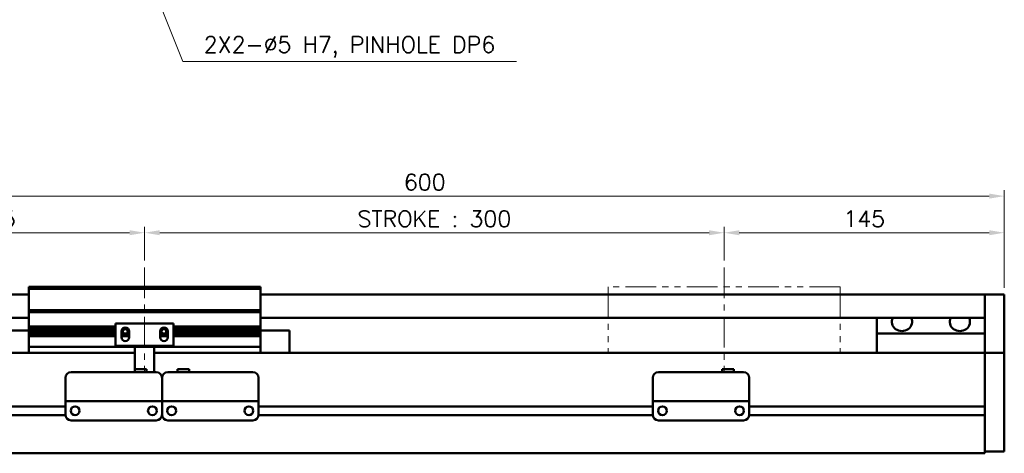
# Model space of a CAD drawing. Header units: millimetres. Extents: x 46891 to 50168, y 6223 to 9676.
# Tile 3 of 5: x 48836 to 49345, y 9032 to 9256. Entities that reach past the tile are written whole.
import ezdxf

# ---------------------------------------------------------------- set-up
doc = ezdxf.new("R2010")
doc.units = ezdxf.units.MM
doc.header["$LTSCALE"] = 0.5
doc.linetypes.add('CENTER', pattern=[50.8, 31.75, -6.35, 6.35, -6.35])
doc.linetypes.add('PHANTOM', pattern=[63.5, 31.75, -6.35, 6.35, -6.35, 6.35, -6.35])
doc.layers.get('0').update_dxf_attribs({"lineweight": 20})
doc.layers.add('1', color=1, linetype='CENTER', lineweight=13)
doc.layers.add('외형선(ISO)', color=7, linetype='Continuous', lineweight=50)
doc.styles.add('DSR TEXT', font='romans.shx', dxfattribs={"bigfont": 'whgtxt.shx'})
doc.styles.get("Standard").update_dxf_attribs({"font": 'romans.shx', "bigfont": 'whgtxt.shx'})
doc.dimstyles.new('DSR', dxfattribs={"dimscale": 2, "dimtxt": 3, "dimasz": 3, "dimexe": 0.5, "dimexo": 0.5, "dimgap": 0.5, "dimtad": 1, "dimdsep": 46, "dimtxsty": 'Standard', "dimcen": 2.5, "dimclrd": 4, "dimclre": 4, "dimclrt": 2, "dimadec": 0, "dimazin": 2, "dimtfac": 1, "dimtmove": 0, "dimatfit": 3, "dimfxl": 0, "dimlwd": -1, "dimlwe": -1, "dimarcsym": 0})

# ---------------------------------------------------------------- blocks, each defined once
blk = doc.blocks.new('*D84')
at = {"color": 1, "linetype": 'ByBlock'}
for p, q in [((48745.29, 9117.66), (48745.29, 9149.06)), ((48900.29, 9131.66), (48900.29, 9149.06)), ((48753.09, 9146.06), (48892.49, 9146.06))]:
    blk.add_line(p, q, dxfattribs=at)
at = {"color": 1}
for points in [[(48753.09, 9147.36), (48753.09, 9144.76), (48745.29, 9146.06)], [(48892.49, 9147.36), (48892.49, 9144.76), (48900.29, 9146.06)]]:
    blk.add_solid(points, dxfattribs=at)
at = {"layer": 'Defpoints', "color": 0}
for p in [(48900.29, 9146.06), (48900.29, 9128.06), (48745.29, 9114.06)]:
    blk.add_point(p, dxfattribs=at)
at = {"color": 3, "insert": (48822.79, 9153.26), "char_height": 8.4, "attachment_point": 5, "style": 'DSR TEXT'}
blk.add_mtext('155', dxfattribs=at)
blk = doc.blocks.new('*D85')
at = {"color": 1, "linetype": 'ByBlock'}
for p, q in [((48900.29, 9131.66), (48900.29, 9149.06)), ((49200.29, 9131.66), (49200.29, 9149.06)), ((48908.09, 9146.06), (49192.49, 9146.06))]:
    blk.add_line(p, q, dxfattribs=at)
at = {"color": 1}
for points in [[(48908.09, 9147.36), (48908.09, 9144.76), (48900.29, 9146.06)], [(49192.49, 9147.36), (49192.49, 9144.76), (49200.29, 9146.06)]]:
    blk.add_solid(points, dxfattribs=at)
at = {"layer": 'Defpoints', "color": 0}
for p in [(49200.29, 9146.06), (48900.29, 9128.06), (49200.29, 9128.06)]:
    blk.add_point(p, dxfattribs=at)
at = {"color": 3, "insert": (49050.29, 9153.26), "char_height": 8.4, "attachment_point": 5, "style": 'DSR TEXT'}
blk.add_mtext('STROKE : 300', dxfattribs=at)
blk = doc.blocks.new('*D86')
at = {"color": 1, "linetype": 'ByBlock'}
for p, q in [((49200.29, 9131.66), (49200.29, 9149.06)), ((49345.29, 9117.66), (49345.29, 9149.06)), ((49208.09, 9146.06), (49337.49, 9146.06))]:
    blk.add_line(p, q, dxfattribs=at)
at = {"color": 1}
for points in [[(49208.09, 9147.36), (49208.09, 9144.76), (49200.29, 9146.06)], [(49337.49, 9147.36), (49337.49, 9144.76), (49345.29, 9146.06)]]:
    blk.add_solid(points, dxfattribs=at)
at = {"layer": 'Defpoints', "color": 0}
for p in [(49345.29, 9146.06), (49200.29, 9128.06), (49345.29, 9114.06)]:
    blk.add_point(p, dxfattribs=at)
at = {"color": 3, "insert": (49272.79, 9153.26), "char_height": 8.4, "attachment_point": 5, "style": 'DSR TEXT'}
blk.add_mtext('145', dxfattribs=at)
blk = doc.blocks.new('*D83')
at = {"color": 1, "linetype": 'ByBlock'}
for p, q in [((48745.29, 9117.66), (48745.29, 9168)), ((49337.49, 9165), (48753.09, 9165)), ((49345.29, 9117.66), (49345.29, 9168))]:
    blk.add_line(p, q, dxfattribs=at)
at = {"color": 1}
for points in [[(48753.09, 9166.3), (48753.09, 9163.7), (48745.29, 9165)], [(49337.49, 9166.3), (49337.49, 9163.7), (49345.29, 9165)]]:
    blk.add_solid(points, dxfattribs=at)
at = {"layer": 'Defpoints', "color": 0}
for p in [(48745.29, 9165), (48745.29, 9114.06), (49345.29, 9114.06)]:
    blk.add_point(p, dxfattribs=at)
at = {"color": 3, "insert": (49045.29, 9172.2), "char_height": 8.4, "attachment_point": 5, "style": 'DSR TEXT'}
blk.add_mtext('600', dxfattribs=at)

msp = doc.modelspace()

# ---------------------------------------------------------------- linework, layer by layer
at = {"color": 6, "linetype": 'PHANTOM'}
for p, q in [((49260.28843, 9118.05808), (49140.28843, 9118.05808)), ((49140.28843, 9118.05808), (49140.28843, 9084.05808)), ((49260.28843, 9118.05808), (49260.28843, 9084.05808))]:
    msp.add_line(p, q, dxfattribs=at)
at = {"layer": '1'}
for p, q in [((48900.28843, 9128.05808), (48900.28843, 9074.05808)), ((49200.28843, 9128.05808), (49200.28843, 9074.05808))]:
    msp.add_line(p, q, dxfattribs=at)
at = {"layer": '외형선(ISO)'}
for p, q in [((48840.28843, 9117.05808), (48840.28843, 9118.05808)), ((48960.28843, 9118.05808), (48840.28843, 9118.05808)), ((48960.28843, 9118.05808), (48960.28843, 9117.05808)), ((48755.28843, 9114.05808), (48840.28843, 9114.05808)), ((48840.28843, 9106.05808), (48840.28843, 9117.05808)), ((48840.28843, 9117.05808), (48960.28843, 9117.05808)), ((48960.28843, 9117.05808), (48960.28843, 9106.05808)), ((48960.28843, 9114.05808), (49335.28843, 9114.05808)), ((49335.28843, 9114.05808), (49335.28843, 9112.05808)), ((49335.28843, 9114.05808), (49345.28843, 9114.05808)), ((49335.28843, 9112.05808), (49335.28843, 9114.05808)), ((49345.28843, 9112.05808), (49345.28843, 9114.05808)), ((49335.28843, 9111.27356), (49335.28843, 9112.05808)), ((49335.28843, 9112.05808), (49335.28843, 9111.27356)), ((49335.28843, 9110.77485), (49335.28843, 9111.27356)), ((49335.28843, 9111.27356), (49335.28843, 9110.77485)), ((49335.28843, 9110.77485), (49335.28843, 9109.70637)), ((49335.28843, 9109.70637), (49335.28843, 9110.77485)), ((49335.28843, 9109.70637), (49335.28843, 9106.72057)), ((49335.28843, 9106.72057), (49335.28843, 9109.70637)), ((49345.28843, 9112.05808), (49345.28843, 9111.27356)), ((49345.28843, 9111.27356), (49345.28843, 9110.77485)), ((49345.28843, 9109.70637), (49345.28843, 9110.77485)), ((49345.28843, 9106.72057), (49345.28843, 9109.70637)), ((48840.28843, 9105.05808), (48840.28843, 9106.05808)), ((48840.28843, 9106.05808), (48960.28843, 9106.05808)), ((48840.28843, 9104.05808), (48840.28843, 9105.05808)), ((48840.28843, 9105.05808), (48960.28843, 9105.05808)), ((48840.28843, 9097.55808), (48840.28843, 9104.05808)), ((48960.28843, 9106.05808), (48960.28843, 9105.05808)), ((48960.28843, 9105.05808), (48960.28843, 9104.05808)), ((48960.28843, 9104.05808), (48960.28843, 9097.55808)), ((49335.28843, 9098.15627), (49335.28843, 9106.72057)), ((49335.28843, 9106.72057), (49335.28843, 9102.55808)), ((49345.28843, 9106.72057), (49345.28843, 9098.15627)), ((48755.28843, 9102.05808), (48840.28843, 9102.05808)), ((48840.28843, 9097.05808), (48840.28843, 9097.55808)), ((48840.28843, 9097.55808), (48885.28843, 9097.55808)), ((48915.28843, 9099.05808), (48885.28843, 9099.05808)), ((48885.28843, 9087.65808), (48885.28843, 9099.05808)), ((48915.28843, 9099.05808), (48915.28843, 9087.65808)), ((48915.28843, 9097.55808), (48960.28843, 9097.55808)), ((48960.28843, 9102.05808), (49335.28843, 9102.05808)), ((48960.28843, 9097.55808), (48960.28843, 9097.05808)), ((49279.28843, 9094.05808), (49279.28843, 9102.05808)), ((49335.28843, 9096.06097), (49335.28843, 9098.15627)), ((49345.28843, 9098.15627), (49345.28843, 9096.06097)), ((48840.28843, 9095.55808), (48825.28843, 9095.55808)), ((48840.28843, 9096.55808), (48840.28843, 9097.05808)), ((48840.28843, 9097.05808), (48885.28843, 9097.05808)), ((48840.28843, 9095.55808), (48840.28843, 9096.55808)), ((48840.28843, 9096.55808), (48885.28843, 9096.55808)), ((48840.28843, 9095.05808), (48840.28843, 9095.55808)), ((48840.28843, 9095.55808), (48885.28843, 9095.55808)), ((48840.28843, 9094.55808), (48840.28843, 9095.05808)), ((48840.28843, 9095.05808), (48885.28843, 9095.05808)), ((48840.28843, 9093.55808), (48840.28843, 9094.55808)), ((48840.28843, 9094.55808), (48885.28843, 9094.55808)), ((48840.28843, 9093.05808), (48840.28843, 9093.55808)), ((48840.28843, 9093.55808), (48885.28843, 9093.55808)), ((48840.28843, 9092.55808), (48840.28843, 9093.05808)), ((48840.28843, 9093.05808), (48885.28843, 9093.05808)), ((48840.28843, 9088.05808), (48840.28843, 9092.55808)), ((48840.28843, 9092.55808), (48885.28843, 9092.55808)), ((48888.28843, 9095.05808), (48889.05893, 9095.05808)), ((48888.28843, 9092.05808), (48888.28843, 9095.05808)), ((48888.28843, 9095.05808), (48889.05893, 9095.05808)), ((48888.28843, 9094.55808), (48889.16519, 9094.55808)), ((48888.28843, 9094.55808), (48889.16519, 9094.55808)), ((48888.28843, 9093.55808), (48892.28843, 9093.55808)), ((48888.28843, 9093.55808), (48892.28843, 9093.55808)), ((48888.28843, 9093.05808), (48892.28843, 9093.05808)), ((48888.28843, 9093.05808), (48892.28843, 9093.05808)), ((48888.28843, 9092.55808), (48892.28843, 9092.55808)), ((48888.28843, 9092.55808), (48892.28843, 9092.55808)), ((48888.35194, 9095.55808), (48889.16519, 9095.55808)), ((48888.96556, 9096.55808), (48891.61131, 9096.55808)), ((48891.41167, 9095.55808), (48892.22493, 9095.55808)), ((48891.41167, 9094.55808), (48892.28843, 9094.55808)), ((48891.51793, 9095.05808), (48892.28843, 9095.05808)), ((48892.28843, 9095.05808), (48892.28843, 9092.05808)), ((48908.28843, 9095.05808), (48909.05893, 9095.05808)), ((48908.28843, 9092.05808), (48908.28843, 9095.05808)), ((48908.28843, 9094.55808), (48909.16519, 9094.55808)), ((48908.28843, 9093.55808), (48912.28843, 9093.55808)), ((48908.28843, 9093.55808), (48912.28843, 9093.55808)), ((48908.28843, 9093.05808), (48912.28843, 9093.05808)), ((48908.28843, 9093.05808), (48912.28843, 9093.05808)), ((48908.28843, 9092.55808), (48912.28843, 9092.55808)), ((48908.28843, 9092.55808), (48912.28843, 9092.55808)), ((48908.35194, 9095.55808), (48909.16519, 9095.55808)), ((48908.96556, 9096.55808), (48911.61131, 9096.55808)), ((48911.41167, 9095.55808), (48912.22493, 9095.55808)), ((48911.41167, 9094.55808), (48912.28843, 9094.55808)), ((48911.41167, 9094.55808), (48912.28843, 9094.55808)), ((48911.51793, 9095.05808), (48912.28843, 9095.05808)), ((48911.51793, 9095.05808), (48912.28843, 9095.05808)), ((48912.28843, 9095.05808), (48912.28843, 9092.05808)), ((48915.28843, 9097.05808), (48960.28843, 9097.05808)), ((48915.28843, 9096.55808), (48960.28843, 9096.55808)), ((48915.28843, 9095.55808), (48960.28843, 9095.55808)), ((48915.28843, 9095.05808), (48960.28843, 9095.05808)), ((48915.28843, 9094.55808), (48960.28843, 9094.55808)), ((48915.28843, 9093.55808), (48960.28843, 9093.55808)), ((48915.28843, 9093.05808), (48960.28843, 9093.05808)), ((48915.28843, 9092.55808), (48960.28843, 9092.55808)), ((48960.28843, 9097.05808), (48960.28843, 9096.55808)), ((48960.28843, 9096.55808), (48960.28843, 9095.55808)), ((48960.28843, 9095.55808), (48975.28843, 9095.55808)), ((48960.28843, 9095.55808), (48960.28843, 9095.05808)), ((48960.28843, 9095.05808), (48960.28843, 9094.55808)), ((48960.28843, 9094.55808), (48960.28843, 9093.55808)), ((48960.28843, 9093.55808), (48960.28843, 9093.05808)), ((48960.28843, 9093.05808), (48960.28843, 9092.55808)), ((48960.28843, 9092.55808), (48960.28843, 9088.05808)), ((48975.28843, 9084.05808), (48975.28843, 9095.55808)), ((49335.28843, 9094.05808), (49279.28843, 9094.05808)), ((49279.28843, 9084.05808), (49279.28843, 9094.05808)), ((49335.28843, 9084.63902), (49335.28843, 9096.06097)), ((49345.28843, 9096.06097), (49345.28843, 9084.63902)), ((48840.28843, 9088.05808), (48840.28843, 9087.05808)), ((48895.28843, 9087.65808), (48885.28843, 9087.65808)), ((48895.28843, 9088.15808), (48895.28843, 9087.65808)), ((48905.28843, 9087.65808), (48895.28843, 9087.65808)), ((48895.28843, 9085.55808), (48895.28843, 9087.65808)), ((48905.28843, 9087.65808), (48905.28843, 9088.15808)), ((48915.28843, 9087.65808), (48905.28843, 9087.65808)), ((48905.28843, 9087.65808), (48905.28843, 9085.55808)), ((48960.28843, 9087.05808), (48960.28843, 9088.05808)), ((48895.28843, 9084.05808), (48755.28843, 9084.05808)), ((48840.28843, 9084.05808), (48840.28843, 9087.05808)), ((48840.28843, 9087.05808), (48960.28843, 9087.05808)), ((48895.28843, 9085.55808), (48895.28843, 9075.55823)), ((48905.28843, 9074.05824), (48905.28843, 9085.55808)), ((49335.28843, 9084.05808), (48905.28843, 9084.05808)), ((48960.28843, 9087.05808), (48960.28843, 9084.05808)), ((49335.28843, 9084.05808), (49335.28843, 9084.63902)), ((49335.28843, 9081.05808), (49335.28843, 9084.05808)), ((49335.28843, 9084.05808), (49335.28843, 9081.05808)), ((49335.28843, 9084.05808), (49345.28843, 9084.05808)), ((49345.28843, 9084.63902), (49345.28843, 9084.05808)), ((49345.28843, 9081.05808), (49345.28843, 9084.05808)), ((49335.28843, 9081.05808), (49335.28843, 9056.50808)), ((49335.28843, 9038.30072), (49335.28843, 9081.05808)), ((49345.28843, 9081.05808), (49345.28843, 9038.30072)), ((48862.28843, 9074.05824), (48906.28843, 9074.05824)), ((48895.28843, 9075.55823), (48895.28843, 9074.05824)), ((48895.28843, 9075.55823), (48901.28843, 9075.55823)), ((48895.28843, 9075.55823), (48895.28843, 9074.05824)), ((48901.28843, 9075.55823), (48901.28843, 9074.05824)), ((48912.28843, 9074.05824), (48956.28843, 9074.05824)), ((48923.28843, 9075.55823), (48917.28843, 9075.55823)), ((48917.28843, 9074.05824), (48917.28843, 9075.55823)), ((48923.28843, 9074.05824), (48923.28843, 9075.55823)), ((49166.28843, 9074.05824), (49210.28843, 9074.05824)), ((49199.28843, 9075.55823), (49199.28843, 9074.05824)), ((49199.28843, 9075.55823), (49205.28843, 9075.55823)), ((49205.28843, 9075.55823), (49205.28843, 9074.05824)), ((48859.28843, 9061.05824), (48859.28843, 9071.05824)), ((48909.28843, 9071.05824), (48909.28843, 9061.05824)), ((48909.28843, 9061.05824), (48909.28843, 9071.05824)), ((48959.28843, 9071.05824), (48959.28843, 9061.05824)), ((49163.28843, 9061.05824), (49163.28843, 9071.05824)), ((49213.28843, 9071.05824), (49213.28843, 9061.05824)), ((48859.28843, 9061.05824), (48859.28843, 9059.05823)), ((48859.28843, 9059.05821), (48859.28843, 9059.05823)), ((48859.28843, 9059.05823), (48909.28843, 9059.05823)), ((48859.28843, 9058.5582), (48859.28843, 9059.05821)), ((48859.28843, 9059.05821), (48862.05893, 9059.05821)), ((48859.28843, 9052.0582), (48859.28843, 9058.5582)), ((48864.51793, 9059.05821), (48866.78843, 9059.05821)), ((48871.78843, 9059.05821), (48896.78843, 9059.05821)), ((48901.78843, 9059.05821), (48904.05893, 9059.05821)), ((48906.51793, 9059.05821), (48909.28843, 9059.05821)), ((48909.28843, 9059.05823), (48909.28843, 9061.05824)), ((48909.28843, 9061.05824), (48909.28843, 9059.05823)), ((48909.28843, 9059.05823), (48909.28843, 9059.05821)), ((48909.28843, 9059.05821), (48909.28843, 9059.05823)), ((48909.28843, 9059.05823), (48959.28843, 9059.05823)), ((48909.28843, 9059.05821), (48909.28843, 9058.5582)), ((48909.28843, 9058.5582), (48909.28843, 9059.05821)), ((48909.28843, 9059.05821), (48912.05893, 9059.05821)), ((48909.28843, 9058.5582), (48909.28843, 9052.0582)), ((48909.28843, 9052.0582), (48909.28843, 9058.5582)), ((48914.51793, 9059.05821), (48916.78843, 9059.05821)), ((48921.78843, 9059.05821), (48946.78843, 9059.05821)), ((48951.78843, 9059.05821), (48954.05893, 9059.05821)), ((48956.51793, 9059.05821), (48959.28843, 9059.05821)), ((48959.28843, 9059.05823), (48959.28843, 9061.05824)), ((48959.28843, 9059.05823), (48959.28843, 9059.05821)), ((48959.28843, 9059.05821), (48959.28843, 9058.5582)), ((48959.28843, 9058.5582), (48959.28843, 9052.0582)), ((49163.28843, 9061.05824), (49163.28843, 9059.05823)), ((49163.28843, 9059.05821), (49163.28843, 9059.05823)), ((49163.28843, 9059.05823), (49213.28843, 9059.05823)), ((49163.28843, 9058.5582), (49163.28843, 9059.05821)), ((49163.28843, 9059.05821), (49166.05893, 9059.05821)), ((49163.28843, 9052.0582), (49163.28843, 9058.5582)), ((49168.51793, 9059.05821), (49170.78843, 9059.05821)), ((49175.78843, 9059.05821), (49200.78843, 9059.05821)), ((49205.78843, 9059.05821), (49208.05893, 9059.05821)), ((49210.51793, 9059.05821), (49213.28843, 9059.05821)), ((49213.28843, 9059.05823), (49213.28843, 9061.05824)), ((49213.28843, 9059.05823), (49213.28843, 9059.05821)), ((49213.28843, 9059.05821), (49213.28843, 9058.5582)), ((49213.28843, 9058.5582), (49213.28843, 9052.0582)), ((48859.28843, 9056.30808), (48755.28843, 9056.30808)), ((48859.29888, 9051.80808), (48755.28843, 9051.80808)), ((48864.31177, 9056.30808), (48864.2651, 9056.30808)), ((48904.31177, 9056.30808), (48904.2651, 9056.30808)), ((48909.29888, 9051.80808), (48909.27799, 9051.80808)), ((48914.31177, 9056.30808), (48914.2651, 9056.30808)), ((48914.31177, 9056.30808), (48914.2651, 9056.30808)), ((48954.31177, 9056.30808), (48954.2651, 9056.30808)), ((48954.31177, 9056.30808), (48954.2651, 9056.30808)), ((49163.29888, 9051.80808), (48959.27799, 9051.80808)), ((49163.29888, 9051.80808), (48959.27799, 9051.80808)), ((49163.28843, 9056.30808), (48959.28843, 9056.30808)), ((49163.28843, 9056.30808), (48959.28843, 9056.30808)), ((49168.31177, 9056.30808), (49168.2651, 9056.30808)), ((49208.31177, 9056.30808), (49208.2651, 9056.30808)), ((49335.28843, 9051.80808), (49213.27799, 9051.80808)), ((49335.28843, 9056.30808), (49213.28843, 9056.30808)), ((48862.28843, 9049.0582), (48906.28843, 9049.0582)), ((48912.28843, 9049.0582), (48956.28843, 9049.0582)), ((49166.28843, 9049.0582), (49210.28843, 9049.0582)), ((49335.28843, 9051.60808), (49335.28843, 9038.30072)), ((49335.28843, 9036.1794), (49335.28843, 9038.30072)), ((49335.28843, 9038.30072), (49335.28843, 9036.1794)), ((49345.28843, 9036.1794), (49345.28843, 9038.30072)), ((48755.28843, 9032.05808), (49335.28843, 9032.05808)), ((49335.28843, 9036.1794), (49335.28843, 9032.05808)), ((49335.28843, 9033.05808), (49335.28843, 9036.1794)), ((49335.28843, 9033.05808), (49345.28843, 9033.05808)), ((49345.28843, 9036.1794), (49345.28843, 9033.05808))]:
    msp.add_line(p, q, dxfattribs=at)
for centre in [(48864.28843, 9054.0582), (48904.28843, 9054.0582), (48914.28843, 9054.0582), (48954.28843, 9054.0582), (49168.28843, 9054.0582), (49208.28843, 9054.0582)]:
    msp.add_circle(centre, 2.25, dxfattribs=at)
for centre, radius, start, end in [((48890.28843, 9095.05808), 2, 0, 180), ((48890.28843, 9095.05808), 1.2295, 156.0042187, 180), ((48890.28843, 9095.05808), 1.2295, 156.0042187, 180), ((48890.28843, 9095.05808), 1.2295, 180, 203.9957813), ((48890.28843, 9095.05808), 1.2295, 180, 203.9957813), ((48890.28843, 9095.05808), 1.2295, 23.9957813, 156.0042187), ((48890.28843, 9095.05808), 1.2295, 23.9957813, 156.0042187), ((48890.28843, 9095.05808), 1.2295, 203.9957813, 336.0042187), ((48890.28843, 9095.05808), 1.2295, 203.9957813, 336.0042187), ((48890.28843, 9095.05808), 1.2295, 0, 23.9957813), ((48890.28843, 9095.05808), 1.2295, 0, 23.9957813), ((48890.28843, 9095.05808), 1.2295, 336.0042187, 0), ((48890.28843, 9095.05808), 1.2295, 336.0042187, 0), ((48910.28843, 9095.05808), 2, 0, 180), ((48910.28843, 9095.05808), 1.2295, 156.0042187, 180), ((48910.28843, 9095.05808), 1.2295, 156.0042187, 180), ((48910.28843, 9095.05808), 1.2295, 180, 203.9957813), ((48910.28843, 9095.05808), 1.2295, 180, 203.9957813), ((48910.28843, 9095.05808), 1.2295, 23.9957813, 156.0042187), ((48910.28843, 9095.05808), 1.2295, 23.9957813, 156.0042187), ((48910.28843, 9095.05808), 1.2295, 203.9957813, 336.0042187), ((48910.28843, 9095.05808), 1.2295, 203.9957813, 336.0042187), ((48910.28843, 9095.05808), 1.2295, 0, 23.9957813), ((48910.28843, 9095.05808), 1.2295, 0, 23.9957813), ((48910.28843, 9095.05808), 1.2295, 336.0042187, 0), ((48910.28843, 9095.05808), 1.2295, 336.0042187, 0), ((48890.28843, 9092.05808), 2, 180, 0), ((48910.28843, 9092.05808), 2, 180, 0), ((48862.28843, 9071.05824), 3, 90, 180), ((48906.28843, 9071.05824), 3, 0, 90), ((48912.28843, 9071.05824), 3, 90, 180), ((48956.28843, 9071.05824), 3, 0, 90), ((49166.28843, 9071.05824), 3, 90, 180), ((49210.28843, 9071.05824), 3, 0, 90), ((48862.28843, 9052.0582), 3, 180, 270), ((48906.28843, 9052.0582), 3, 270, 0), ((48912.28843, 9052.0582), 3, 180, 270), ((48956.28843, 9052.0582), 3, 270, 0), ((49166.28843, 9052.0582), 3, 180, 270), ((49210.28843, 9052.0582), 3, 270, 0)]:
    msp.add_arc(centre, radius, start, end, dxfattribs=at)
for centre, major_axis, ratio, start_param, end_param in [((49292.28843, 9100.05808), (5.25, 0), 0.923076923, 2.716178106, 6.708599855), ((49322.28843, 9100.05808), (5.25, 0), 0.923076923, 2.716178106, 6.708599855), ((48863.28843, 9059.05823), (-1.2295, 0), 0.00001, 3.138702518, 6.280295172), ((48869.28843, 9059.05823), (-2.5, 0), 0.00001, 3.141592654, 6.283185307), ((48899.28843, 9059.05823), (-2.5, 0), 0.00001, 3.141592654, 6.283185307), ((48905.28843, 9059.05823), (-1.2295, 0), 0.00001, 3.140629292, 6.282221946), ((48913.28843, 9059.05823), (-1.2295, 0), 0.00001, 3.138702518, 6.280295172), ((48919.28843, 9059.05823), (-2.5, 0), 0.00001, 3.141592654, 6.283185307), ((48949.28843, 9059.05823), (-2.5, 0), 0.00001, 3.141592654, 6.283185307), ((48955.28843, 9059.05823), (-1.2295, 0), 0.00001, 3.140629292, 6.282221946), ((49167.28843, 9059.05823), (-1.2295, 0), 0.00001, 3.138702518, 6.280295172), ((49173.28843, 9059.05823), (-2.5, 0), 0.00001, 3.141592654, 6.283185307), ((49203.28843, 9059.05823), (-2.5, 0), 0.00001, 3.141592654, 6.283185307), ((49209.28843, 9059.05823), (-1.2295, 0), 0.00001, 3.140629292, 6.282221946)]:
    msp.add_ellipse(centre, major_axis=major_axis, ratio=ratio, start_param=start_param, end_param=end_param, dxfattribs=at)
for points in [[(48889.57312, 9094.05808), (48890.28843, 9094.05808), (48891.00374, 9094.05808)], [(48889.57312, 9094.05808), (48890.28843, 9094.05808), (48891.00374, 9094.05808)], [(48909.57312, 9094.05808), (48910.28843, 9094.05808), (48911.00374, 9094.05808)], [(48909.57312, 9094.05808), (48910.28843, 9094.05808), (48911.00374, 9094.05808)]]:
    msp.add_rational_spline(points, [1, 1.22950000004, 1], degree=2, dxfattribs=at)

# ---------------------------------------------------------------- texts
at = {"color": 3, "insert": (48930.92763, 9247.51468), "char_height": 8.4, "attachment_point": 1, "style": 'DSR TEXT'}
msp.add_mtext('2X2-%%C5 H7, PINHOLE DP6', dxfattribs=at)

# ---------------------------------------------------------------- dimensions: what is measured, and where the dimension line sits
for base, p1, p2, picture, middle in [((48745.28843, 9165.00367), (49345.28843, 9114.05808), (48745.28843, 9114.05808), '*D83', (49045.28843, 9172.20367)), ((48900.28843, 9146.05993), (48745.28843, 9114.05808), (48900.28843, 9128.05808), '*D84', (48822.78843, 9153.25993)), ((49345.28843, 9146.05993), (49200.28843, 9128.05808), (49345.28843, 9114.05808), '*D86', (49272.78843, 9153.25993))]:
    dim = msp.add_linear_dim(base=base, p1=p1, p2=p2, dimstyle='DSR', override={"dimscale": 3, "dimtxt": 2.8, "dimasz": 2.600136, "dimexe": 1, "dimexo": 1.2, "dimgap": 1, "dimdec": 4, "dimtxsty": 'DSR TEXT', "dimclrd": 1, "dimclre": 1, "dimclrt": 3, "dimtdec": 4, "dimtix": 1})
    dim.commit()
    dim.dimension.update_dxf_attribs({"geometry": picture, "text_midpoint": middle})
dim = msp.add_linear_dim(base=(49200.28843, 9146.05993), p1=(48900.28843, 9128.05808), p2=(49200.28843, 9128.05808), text='STROKE : <>', dimstyle='DSR', override={"dimscale": 3, "dimtxt": 2.8, "dimasz": 2.600136, "dimexe": 1, "dimexo": 1.2, "dimgap": 1, "dimdec": 4, "dimtxsty": 'DSR TEXT', "dimclrd": 1, "dimclre": 1, "dimclrt": 3, "dimtdec": 4, "dimtix": 1})
dim.commit()
dim.dimension.update_dxf_attribs({"geometry": '*D85', "text_midpoint": (49050.28843, 9153.25993)})

# ---------------------------------------------------------------- leaders
at = {"annotation_type": 0, "has_hookline": 1, "hookline_direction": 0, "text_width": 161.875}
msp.add_leader([(48901.61568, 9280.59731), (48920.12722, 9234.51468), (48927.92763, 9234.51468)], dimstyle='DSR', override={"dimscale": 3, "dimtxt": 2.8, "dimasz": 2.600136, "dimexe": 1, "dimexo": 1.2, "dimgap": 1, "dimdec": 4, "dimtxsty": 'DSR TEXT', "dimclrd": 1, "dimclre": 1, "dimclrt": 3, "dimtdec": 4, "dimtix": 1}, dxfattribs=at)

doc.saveas('drawing.dxf')
